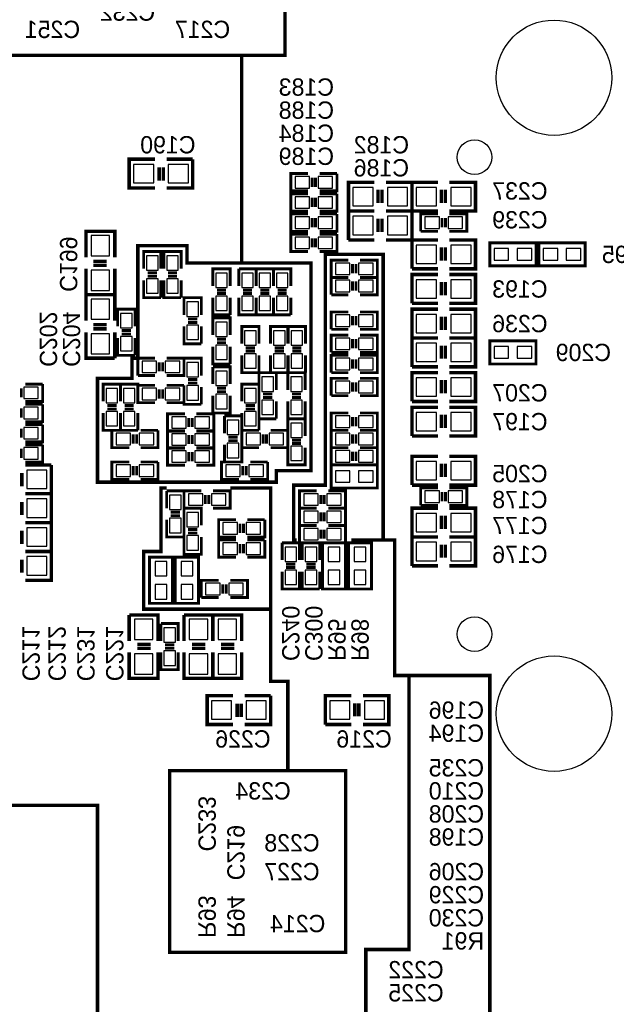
# Model space of a CAD drawing. Extents: x 0 to 80, y 0 to 145.
# Tile 3 of 5: x 22 to 48, y 53 to 97. Entities that reach past the tile are written whole.
import ezdxf

# ---------------------------------------------------------------- set-up
doc = ezdxf.new("R2010")
doc.units = 0
for name, color, linetype in [('BG_SILKSCREEN_BOTTOM', 23, 'CONTINUOUS'), ('PG_SILKSCREEN_BOTTOM', 23, 'CONTINUOUS'), ('PIN_BOTTOM', 132, 'CONTINUOUS'), ('RD_SILKSCREEN_BOTTOM', 23, 'CONTINUOUS')]:
    doc.layers.add(name, color=color, linetype=linetype)

msp = doc.modelspace()

# ---------------------------------------------------------------- linework, layer by layer
at = {"layer": 'BG_SILKSCREEN_BOTTOM', "const_width": 0.1524}
for points in [[(31.496, 85.852), (31.496, 94.996), (20.574, 94.996), (20.574, 110.998), (33.401, 110.998), (33.401, 94.996), (30.861, 94.996)], [(25.908, 76.2), (33.02, 76.2), (33.02, 76.708), (34.544, 76.708), (34.544, 85.852), (29.083, 85.852), (29.083, 86.614), (26.924, 86.614), (26.924, 81.661), (26.67, 81.661), (26.67, 80.772), (25.146, 80.772), (25.146, 76.2), (25.908, 76.2)], [(33.909, 73.66), (33.782, 73.66), (33.782, 76.073), (35.179, 76.073), (35.179, 86.233), (35.687, 86.233)], [(35.433, 86.233), (37.719, 86.233), (37.719, 73.66), (36.322, 73.66)], [(28.194, 75.946), (27.94, 75.946), (27.94, 73.152), (27.178, 73.152), (27.178, 70.612), (32.766, 70.612), (32.766, 75.946), (30.988, 75.946)], [(37.719, 73.66), (38.227, 73.66), (38.227, 67.691), (42.418, 67.691), (42.418, 51.943), (36.957, 51.943), (36.957, 55.626), (38.862, 55.626), (38.862, 67.691)], [(32.766, 70.612), (32.766, 67.437), (33.528, 67.437), (33.528, 63.5), (28.321, 63.5), (28.321, 55.499), (36.068, 55.499), (36.068, 63.5), (33.528, 63.5)], [(6.858, 61.976), (25.146, 61.976), (25.146, 49.276)]]:
    msp.add_lwpolyline(points, dxfattribs=at)
at = {"layer": 'PG_SILKSCREEN_BOTTOM'}
for points, const_width in [([(27.686, 90.424), (26.543, 90.424), (26.543, 89.154), (27.686, 89.154)], 0.1524), ([(29.337, 90.424), (28.194, 90.424)], 0.1524), ([(28.194, 89.154), (29.337, 89.154), (29.337, 90.424)], 0.1524), ([(27.8638, 90.0684), (27.8638, 89.4842)], 0.1524), ([(28.0416, 90.0684), (28.0416, 89.4842)], 0.1524), ([(34.417, 89.789), (33.655, 89.789), (33.655, 89.027), (34.417, 89.027)], 0.127), ([(35.687, 89.789), (34.925, 89.789)], 0.127), ([(34.925, 89.027), (35.687, 89.027), (35.687, 89.789)], 0.127), ([(34.5948, 89.6112), (34.5948, 89.2048)], 0.127), ([(34.7472, 89.6112), (34.7472, 89.2048)], 0.127), ([(37.338, 89.408), (36.195, 89.408), (36.195, 88.138)], 0.1524), ([(37.846, 88.138), (38.989, 88.138), (38.989, 89.408), (37.846, 89.408)], 0.1524), ([(40.132, 89.408), (38.989, 89.408), (38.989, 88.138)], 0.1524), ([(40.64, 88.138), (41.783, 88.138), (41.783, 89.408), (40.64, 89.408)], 0.1524), ([(34.417, 88.9), (33.655, 88.9), (33.655, 88.138), (34.417, 88.138)], 0.127), ([(35.687, 88.9), (34.925, 88.9)], 0.127), ([(34.925, 88.138), (35.687, 88.138), (35.687, 88.9)], 0.127), ([(37.4904, 88.4936), (37.4904, 89.0778)], 0.1524), ([(37.6682, 88.4936), (37.6682, 89.0778)], 0.1524), ([(40.2844, 88.4936), (40.2844, 89.0778)], 0.1524), ([(40.4622, 88.4936), (40.4622, 89.0778)], 0.1524), ([(34.5948, 88.7222), (34.5948, 88.3158)], 0.127), ([(34.7472, 88.7222), (34.7472, 88.3158)], 0.127), ([(34.417, 88.011), (33.655, 88.011), (33.655, 87.249), (34.417, 87.249)], 0.127), ([(35.687, 88.011), (34.925, 88.011)], 0.127), ([(34.925, 87.249), (35.687, 87.249), (35.687, 88.011)], 0.127), ([(37.338, 88.138), (36.195, 88.138), (36.195, 86.868)], 0.1524), ([(36.195, 88.138), (37.338, 88.138)], 0.1524), ([(37.846, 86.868), (38.989, 86.868), (38.989, 88.138), (37.846, 88.138)], 0.1524), ([(38.989, 88.138), (40.132, 88.138)], 0.1524), ([(40.132, 88.011), (39.37, 88.011), (39.37, 87.249)], 0.127), ([(40.64, 87.249), (41.402, 87.249), (41.402, 88.011), (40.64, 88.011)], 0.127), ([(34.5948, 87.8332), (34.5948, 87.4268)], 0.127), ([(34.7472, 87.8332), (34.7472, 87.4268)], 0.127), ([(37.4904, 87.2236), (37.4904, 87.8078)], 0.1524), ([(37.6682, 87.2236), (37.6682, 87.8078)], 0.1524), ([(40.3098, 87.4268), (40.3098, 87.8332)], 0.127), ([(40.4622, 87.4268), (40.4622, 87.8332)], 0.127), ([(25.908, 86.106), (25.908, 87.249), (24.638, 87.249), (24.638, 86.106)], 0.1524), ([(34.417, 87.122), (33.655, 87.122), (33.655, 86.36), (34.417, 86.36)], 0.127), ([(35.687, 87.122), (34.925, 87.122)], 0.127), ([(34.925, 86.36), (35.687, 86.36), (35.687, 87.122)], 0.127), ([(39.37, 87.249), (40.132, 87.249)], 0.127), ([(34.5948, 86.9442), (34.5948, 86.5378)], 0.127), ([(34.7472, 86.9442), (34.7472, 86.5378)], 0.127), ([(36.195, 86.868), (37.338, 86.868)], 0.1524), ([(40.132, 86.868), (38.989, 86.868), (38.989, 85.598)], 0.1524), ([(40.64, 85.598), (41.783, 85.598), (41.783, 86.868), (40.64, 86.868)], 0.1524), ([(42.418, 85.725), (44.45, 85.725), (44.45, 86.741), (42.418, 86.741), (42.418, 85.725)], 0.127), ([(46.609, 86.741), (44.577, 86.741), (44.577, 85.725), (46.609, 85.725), (46.609, 86.741)], 0.127), ([(27.94, 85.598), (27.94, 86.36), (27.178, 86.36), (27.178, 85.598)], 0.127), ([(28.829, 85.598), (28.829, 86.36), (28.067, 86.36), (28.067, 85.598)], 0.127), ([(40.2844, 85.9536), (40.2844, 86.5378)], 0.1524), ([(40.4622, 85.9536), (40.4622, 86.5378)], 0.1524), ([(25.5524, 85.9282), (24.9682, 85.9282)], 0.1524), ([(36.195, 85.979), (35.433, 85.979), (35.433, 85.217)], 0.127), ([(36.3728, 85.3948), (36.3728, 85.8012)], 0.127), ([(36.5252, 85.3948), (36.5252, 85.8012)], 0.127), ([(36.703, 85.217), (37.465, 85.217), (37.465, 85.979), (36.703, 85.979)], 0.127), ([(24.638, 85.598), (24.638, 84.455), (25.908, 84.455)], 0.1524), ([(25.5524, 85.7504), (24.9682, 85.7504)], 0.1524), ([(25.908, 84.455), (25.908, 85.598)], 0.1524), ([(27.7622, 85.4202), (27.3558, 85.4202)], 0.127), ([(28.6512, 85.4202), (28.2448, 85.4202)], 0.127), ([(30.988, 84.836), (30.988, 85.598), (30.226, 85.598), (30.226, 84.836)], 0.127), ([(31.369, 85.598), (31.369, 84.836)], 0.127), ([(32.131, 84.836), (32.131, 85.598), (31.369, 85.598)], 0.127), ([(32.893, 84.836), (32.893, 85.598), (32.131, 85.598), (32.131, 84.836)], 0.127), ([(33.655, 84.836), (33.655, 85.598), (32.893, 85.598), (32.893, 84.836)], 0.127), ([(38.989, 85.598), (40.132, 85.598)], 0.1524), ([(40.132, 85.344), (38.989, 85.344), (38.989, 84.074)], 0.1524), ([(40.64, 84.074), (41.783, 84.074), (41.783, 85.344), (40.64, 85.344)], 0.1524), ([(27.178, 85.09), (27.178, 84.328), (27.94, 84.328)], 0.127), ([(27.7622, 85.2678), (27.3558, 85.2678)], 0.127), ([(27.94, 84.328), (27.94, 85.09)], 0.127), ([(28.067, 85.09), (28.067, 84.328), (28.829, 84.328)], 0.127), ([(28.6512, 85.2678), (28.2448, 85.2678)], 0.127), ([(28.829, 84.328), (28.829, 85.09)], 0.127), ([(35.433, 85.217), (36.195, 85.217)], 0.127), ([(36.195, 85.217), (35.433, 85.217), (35.433, 84.455)], 0.127), ([(36.3728, 84.6328), (36.3728, 85.0392)], 0.127), ([(36.5252, 84.6328), (36.5252, 85.0392)], 0.127), ([(36.703, 84.455), (37.465, 84.455), (37.465, 85.217), (36.703, 85.217)], 0.127), ([(40.2844, 84.4296), (40.2844, 85.0138)], 0.1524), ([(40.4622, 84.4296), (40.4622, 85.0138)], 0.1524), ([(30.8102, 84.6582), (30.4038, 84.6582)], 0.127), ([(30.8102, 84.5058), (30.4038, 84.5058)], 0.127), ([(31.5468, 84.6582), (31.9532, 84.6582)], 0.127), ([(31.5468, 84.5058), (31.9532, 84.5058)], 0.127), ([(32.7152, 84.6582), (32.3088, 84.6582)], 0.127), ([(32.7152, 84.5058), (32.3088, 84.5058)], 0.127), ([(33.4772, 84.6582), (33.0708, 84.6582)], 0.127), ([(33.4772, 84.5058), (33.0708, 84.5058)], 0.127), ([(25.908, 83.312), (25.908, 84.455), (24.638, 84.455), (24.638, 83.312)], 0.1524), ([(29.718, 83.566), (29.718, 84.328), (28.956, 84.328), (28.956, 83.566)], 0.127), ([(30.226, 84.328), (30.226, 83.566), (30.988, 83.566)], 0.127), ([(30.988, 83.566), (30.988, 84.328)], 0.127), ([(31.369, 84.328), (31.369, 83.566), (32.131, 83.566), (32.131, 84.328)], 0.127), ([(32.131, 84.328), (32.131, 83.566), (32.893, 83.566)], 0.127), ([(32.893, 83.566), (32.893, 84.328)], 0.127), ([(32.893, 84.328), (32.893, 83.566), (33.655, 83.566)], 0.127), ([(33.655, 83.566), (33.655, 84.328)], 0.127), ([(35.433, 84.455), (36.195, 84.455)], 0.127), ([(38.989, 84.074), (40.132, 84.074)], 0.1524), ([(26.797, 83.058), (26.797, 83.82), (26.035, 83.82), (26.035, 83.058)], 0.127), ([(36.195, 83.693), (35.433, 83.693), (35.433, 82.931)], 0.127), ([(36.703, 82.931), (37.465, 82.931), (37.465, 83.693), (36.703, 83.693)], 0.127), ([(40.132, 83.82), (38.989, 83.82), (38.989, 82.55)], 0.1524), ([(40.64, 82.55), (41.783, 82.55), (41.783, 83.82), (40.64, 83.82)], 0.1524), ([(29.5402, 83.3882), (29.1338, 83.3882)], 0.127), ([(29.5402, 83.2358), (29.1338, 83.2358)], 0.127), ([(30.988, 82.677), (30.988, 83.439), (30.226, 83.439), (30.226, 82.677)], 0.127), ([(36.3728, 83.1088), (36.3728, 83.5152)], 0.127), ([(36.5252, 83.1088), (36.5252, 83.5152)], 0.127), ([(40.2844, 82.9056), (40.2844, 83.4898)], 0.1524), ([(40.4622, 82.9056), (40.4622, 83.4898)], 0.1524), ([(24.638, 82.804), (24.638, 81.661), (25.908, 81.661)], 0.1524), ([(25.5524, 83.1342), (24.9682, 83.1342)], 0.1524), ([(25.5524, 82.9564), (24.9682, 82.9564)], 0.1524), ([(25.908, 81.661), (25.908, 82.804)], 0.1524), ([(26.6192, 82.8802), (26.2128, 82.8802)], 0.127), ([(28.956, 83.058), (28.956, 82.296), (29.718, 82.296)], 0.127), ([(29.718, 82.296), (29.718, 83.058)], 0.127), ([(32.258, 82.296), (32.258, 83.058), (31.496, 83.058), (31.496, 82.296)], 0.127), ([(33.528, 82.296), (33.528, 83.058), (32.766, 83.058), (32.766, 82.296)], 0.127), ([(34.3027, 82.296), (34.3027, 83.058), (33.5407, 83.058), (33.5407, 82.296)], 0.127), ([(35.433, 82.931), (36.195, 82.931)], 0.127), ([(26.035, 82.55), (26.035, 81.788), (26.797, 81.788)], 0.127), ([(26.6192, 82.7278), (26.2128, 82.7278)], 0.127), ([(26.797, 81.788), (26.797, 82.55)], 0.127), ([(30.8102, 82.4992), (30.4038, 82.4992)], 0.127), ([(30.8102, 82.3468), (30.4038, 82.3468)], 0.127), ([(36.195, 82.677), (35.433, 82.677), (35.433, 81.915)], 0.127), ([(36.3728, 82.0928), (36.3728, 82.4992)], 0.127), ([(36.5252, 82.0928), (36.5252, 82.4992)], 0.127), ([(36.703, 81.915), (37.465, 81.915), (37.465, 82.677), (36.703, 82.677)], 0.127), ([(38.989, 82.55), (40.132, 82.55)], 0.1524), ([(40.132, 82.55), (38.989, 82.55), (38.989, 81.28)], 0.1524), ([(40.64, 81.28), (41.783, 81.28), (41.783, 82.55), (40.64, 82.55)], 0.1524), ([(42.418, 81.407), (44.45, 81.407), (44.45, 82.423), (42.418, 82.423), (42.418, 81.407)], 0.127), ([(30.226, 82.169), (30.226, 81.407), (30.988, 81.407)], 0.127), ([(30.988, 81.407), (30.988, 82.169)], 0.127), ([(32.0802, 82.1182), (31.6738, 82.1182)], 0.127), ([(32.0802, 81.9658), (31.6738, 81.9658)], 0.127), ([(33.3502, 82.1182), (32.9438, 82.1182)], 0.127), ([(33.3502, 81.9658), (32.9438, 81.9658)], 0.127), ([(34.1249, 82.1182), (33.7185, 82.1182)], 0.127), ([(34.1249, 81.9658), (33.7185, 81.9658)], 0.127), ([(35.433, 81.915), (36.195, 81.915)], 0.127), ([(40.2844, 81.6356), (40.2844, 82.2198)], 0.1524), ([(40.4622, 81.6356), (40.4622, 82.2198)], 0.1524), ([(27.686, 81.661), (26.924, 81.661), (26.924, 80.899)], 0.127), ([(27.8638, 81.0768), (27.8638, 81.4832)], 0.127), ([(28.0162, 81.0768), (28.0162, 81.4832)], 0.127), ([(28.194, 80.899), (28.956, 80.899), (28.956, 81.661), (28.194, 81.661)], 0.127), ([(29.718, 80.899), (29.718, 81.661), (28.956, 81.661), (28.956, 80.899)], 0.127), ([(31.496, 81.788), (31.496, 81.026), (32.258, 81.026)], 0.127), ([(32.258, 81.026), (32.258, 81.788)], 0.127), ([(32.766, 81.788), (32.766, 81.026), (33.528, 81.026)], 0.127), ([(33.528, 81.026), (33.528, 81.788)], 0.127), ([(33.5407, 81.788), (33.5407, 81.026), (34.3027, 81.026)], 0.127), ([(34.3027, 81.026), (34.3027, 81.788)], 0.127), ([(36.195, 81.788), (35.433, 81.788), (35.433, 81.026)], 0.127), ([(36.3728, 81.2038), (36.3728, 81.6102)], 0.127), ([(36.5252, 81.2038), (36.5252, 81.6102)], 0.127), ([(36.703, 81.026), (37.465, 81.026), (37.465, 81.788), (36.703, 81.788)], 0.127), ([(30.226, 81.28), (30.226, 80.518)], 0.127), ([(30.988, 80.518), (30.988, 81.28), (30.226, 81.28)], 0.127), ([(33.02, 80.264), (33.02, 81.026), (32.258, 81.026), (32.258, 80.264)], 0.127), ([(33.528, 81.026), (33.528, 80.264)], 0.127), ([(34.29, 80.264), (34.29, 81.026), (33.528, 81.026)], 0.127), ([(35.433, 81.026), (36.195, 81.026)], 0.127), ([(38.989, 81.28), (40.132, 81.28)], 0.1524), ([(40.132, 81.026), (38.989, 81.026), (38.989, 79.756)], 0.1524), ([(40.64, 79.756), (41.783, 79.756), (41.783, 81.026), (40.64, 81.026)], 0.1524), ([(26.924, 80.899), (27.686, 80.899)], 0.127), ([(29.5402, 80.7212), (29.1338, 80.7212)], 0.127), ([(36.195, 80.772), (35.433, 80.772), (35.433, 80.01)], 0.127), ([(36.3728, 80.1878), (36.3728, 80.5942)], 0.127), ([(36.5252, 80.1878), (36.5252, 80.5942)], 0.127), ([(36.703, 80.01), (37.465, 80.01), (37.465, 80.772), (36.703, 80.772)], 0.127), ([(40.2844, 80.1116), (40.2844, 80.6958)], 0.1524), ([(40.4622, 80.1116), (40.4622, 80.6958)], 0.1524), ([(21.7932, 80.3402), (21.7932, 79.9338)], 0.127), ([(22.733, 80.518), (21.971, 80.518)], 0.127), ([(21.971, 79.756), (22.733, 79.756), (22.733, 80.518)], 0.127), ([(26.162, 79.756), (26.162, 80.518), (25.4, 80.518), (25.4, 79.756)], 0.127), ([(26.924, 79.756), (26.924, 80.518), (26.162, 80.518), (26.162, 79.756)], 0.127), ([(27.686, 80.4672), (26.924, 80.4672), (26.924, 79.7052), (27.686, 79.7052)], 0.127), ([(27.8638, 80.2894), (27.8638, 79.883)], 0.127), ([(28.0162, 80.2894), (28.0162, 79.883)], 0.127), ([(28.956, 80.4672), (28.194, 80.4672)], 0.127), ([(28.194, 79.7052), (28.956, 79.7052), (28.956, 80.4672)], 0.127), ([(28.956, 80.391), (28.956, 79.629), (29.718, 79.629)], 0.127), ([(29.5402, 80.5688), (29.1338, 80.5688)], 0.127), ([(29.718, 79.629), (29.718, 80.391)], 0.127), ([(30.4038, 80.3402), (30.8102, 80.3402)], 0.127), ([(30.4038, 80.1878), (30.8102, 80.1878)], 0.127), ([(32.258, 79.756), (32.258, 80.518), (31.496, 80.518), (31.496, 79.756)], 0.127), ([(30.226, 80.01), (30.226, 79.248), (30.988, 79.248), (30.988, 80.01)], 0.127), ([(32.258, 79.756), (32.258, 78.994), (33.02, 78.994)], 0.127), ([(32.8422, 80.0862), (32.4358, 80.0862)], 0.127), ([(32.8422, 79.9338), (32.4358, 79.9338)], 0.127), ([(33.02, 78.994), (33.02, 79.756)], 0.127), ([(33.528, 79.756), (33.528, 78.994), (34.29, 78.994), (34.29, 79.756)], 0.127), ([(33.7058, 80.0862), (34.1122, 80.0862)], 0.127), ([(33.7058, 79.9338), (34.1122, 79.9338)], 0.127), ([(35.433, 80.01), (36.195, 80.01)], 0.127), ([(38.989, 79.756), (40.132, 79.756)], 0.1524), ([(21.7932, 79.4512), (21.7932, 79.0448)], 0.127), ([(22.733, 79.629), (21.971, 79.629)], 0.127), ([(21.971, 78.867), (22.733, 78.867), (22.733, 79.629)], 0.127), ([(25.9842, 79.5782), (25.5778, 79.5782)], 0.127), ([(25.9842, 79.4258), (25.5778, 79.4258)], 0.127), ([(26.7462, 79.5782), (26.3398, 79.5782)], 0.127), ([(26.7462, 79.4258), (26.3398, 79.4258)], 0.127), ([(32.0802, 79.5782), (31.6738, 79.5782)], 0.127), ([(32.0802, 79.4258), (31.6738, 79.4258)], 0.127), ([(40.132, 79.502), (38.989, 79.502), (38.989, 78.232)], 0.1524), ([(40.64, 78.232), (41.783, 78.232), (41.783, 79.502), (40.64, 79.502)], 0.1524), ([(25.4, 79.248), (25.4, 78.486), (26.162, 78.486)], 0.127), ([(26.162, 79.248), (26.162, 78.486), (26.924, 78.486)], 0.127), ([(26.162, 78.486), (26.162, 79.248)], 0.127), ([(26.924, 78.486), (26.924, 79.248)], 0.127), ([(28.9941, 79.2099), (28.2321, 79.2099), (28.2321, 78.4479), (28.9941, 78.4479)], 0.127), ([(29.1719, 79.0321), (29.1719, 78.6257)], 0.127), ([(29.3243, 79.0321), (29.3243, 78.6257)], 0.127), ([(30.2641, 79.2099), (29.5021, 79.2099)], 0.127), ([(29.5021, 78.4479), (30.2641, 78.4479), (30.2641, 79.2099)], 0.127), ([(30.734, 79.121), (30.734, 78.359)], 0.127), ([(31.496, 78.359), (31.496, 79.121), (30.734, 79.121)], 0.127), ([(31.496, 79.248), (31.496, 78.486), (32.258, 78.486)], 0.127), ([(32.258, 78.486), (32.258, 79.248)], 0.127), ([(33.528, 78.994), (33.528, 78.232)], 0.127), ([(34.29, 78.232), (34.29, 78.994), (33.528, 78.994)], 0.127), ([(36.195, 79.248), (35.433, 79.248), (35.433, 78.486)], 0.127), ([(36.3728, 78.6638), (36.3728, 79.0702)], 0.127), ([(36.5252, 78.6638), (36.5252, 79.0702)], 0.127), ([(36.703, 78.486), (37.465, 78.486), (37.465, 79.248), (36.703, 79.248)], 0.127), ([(40.2844, 78.5876), (40.2844, 79.1718)], 0.1524), ([(40.4622, 78.5876), (40.4622, 79.1718)], 0.1524), ([(21.7932, 78.5622), (21.7932, 78.1558)], 0.127), ([(22.733, 78.74), (21.971, 78.74)], 0.127), ([(21.971, 77.978), (22.733, 77.978), (22.733, 78.74)], 0.127), ([(26.543, 78.486), (25.781, 78.486), (25.781, 77.724), (26.543, 77.724)], 0.127), ([(27.813, 78.486), (27.051, 78.486)], 0.127), ([(27.051, 77.724), (27.813, 77.724), (27.813, 78.486)], 0.127), ([(28.9941, 78.4606), (28.2321, 78.4606), (28.2321, 77.6986), (28.9941, 77.6986)], 0.127), ([(30.2641, 78.4606), (29.5021, 78.4606)], 0.127), ([(29.5021, 77.6986), (30.2641, 77.6986), (30.2641, 78.4606)], 0.127), ([(32.258, 78.486), (31.496, 78.486), (31.496, 77.724)], 0.127), ([(32.766, 77.724), (33.528, 77.724), (33.528, 78.486), (32.766, 78.486)], 0.127), ([(36.195, 78.486), (35.433, 78.486), (35.433, 77.724)], 0.127), ([(35.433, 78.486), (36.195, 78.486)], 0.127), ([(36.703, 77.724), (37.465, 77.724), (37.465, 78.486), (36.703, 78.486)], 0.127), ([(26.7208, 78.3082), (26.7208, 77.9018)], 0.127), ([(26.8732, 78.3082), (26.8732, 77.9018)], 0.127), ([(29.1719, 78.2828), (29.1719, 77.8764)], 0.127), ([(29.3243, 78.2828), (29.3243, 77.8764)], 0.127), ([(30.9118, 78.1812), (31.3182, 78.1812)], 0.127), ([(30.9118, 78.0288), (31.3182, 78.0288)], 0.127), ([(32.4358, 77.9018), (32.4358, 78.3082)], 0.127), ([(32.5882, 77.9018), (32.5882, 78.3082)], 0.127), ([(33.7058, 78.0542), (34.1122, 78.0542)], 0.127), ([(36.3728, 77.9018), (36.3728, 78.3082)], 0.127), ([(36.5252, 77.9018), (36.5252, 78.3082)], 0.127), ([(38.989, 78.232), (40.132, 78.232)], 0.1524), ([(21.7932, 77.6732), (21.7932, 77.2668)], 0.127), ([(22.733, 77.851), (21.971, 77.851)], 0.127), ([(21.971, 77.089), (22.733, 77.089), (22.733, 77.851)], 0.127), ([(28.9941, 77.7113), (28.2321, 77.7113), (28.2321, 76.9493), (28.9941, 76.9493)], 0.127), ([(30.2641, 77.7113), (29.5021, 77.7113)], 0.127), ([(29.5021, 76.9493), (30.2641, 76.9493), (30.2641, 77.7113)], 0.127), ([(30.734, 77.851), (30.734, 77.089), (31.496, 77.089), (31.496, 77.851)], 0.127), ([(31.496, 77.724), (32.258, 77.724)], 0.127), ([(33.528, 77.724), (33.528, 76.962), (34.29, 76.962), (34.29, 77.724)], 0.127), ([(33.7058, 77.9018), (34.1122, 77.9018)], 0.127), ([(36.195, 77.724), (35.433, 77.724), (35.433, 76.962)], 0.127), ([(35.433, 77.724), (36.195, 77.724)], 0.127), ([(36.3728, 77.1398), (36.3728, 77.5462)], 0.127), ([(36.5252, 77.1398), (36.5252, 77.5462)], 0.127), ([(36.703, 76.962), (37.465, 76.962), (37.465, 77.724), (36.703, 77.724)], 0.127), ([(29.1719, 77.5335), (29.1719, 77.1271)], 0.127), ([(29.3243, 77.5335), (29.3243, 77.1271)], 0.127), ([(40.132, 77.343), (38.989, 77.343), (38.989, 76.073)], 0.1524), ([(40.64, 76.073), (41.783, 76.073), (41.783, 77.343), (40.64, 77.343)], 0.1524), ([(23.114, 76.962), (21.971, 76.962)], 0.1524), ([(21.971, 75.692), (23.114, 75.692), (23.114, 76.962)], 0.1524), ([(26.543, 77.089), (25.781, 77.089), (25.781, 76.327), (26.543, 76.327)], 0.127), ([(26.7208, 76.9112), (26.7208, 76.5048)], 0.127), ([(26.8732, 76.9112), (26.8732, 76.5048)], 0.127), ([(27.813, 77.089), (27.051, 77.089)], 0.127), ([(27.051, 76.327), (27.813, 76.327), (27.813, 77.089)], 0.127), ([(31.369, 77.089), (30.607, 77.089), (30.607, 76.327), (31.369, 76.327)], 0.127), ([(31.5468, 76.9112), (31.5468, 76.5048)], 0.127), ([(31.6992, 76.9112), (31.6992, 76.5048)], 0.127), ([(32.639, 77.089), (31.877, 77.089)], 0.127), ([(31.877, 76.327), (32.639, 76.327), (32.639, 77.089)], 0.127), ([(35.433, 75.946), (37.465, 75.946), (37.465, 76.962), (35.433, 76.962), (35.433, 75.946)], 0.127), ([(35.433, 76.962), (36.195, 76.962)], 0.127), ([(40.2844, 76.4286), (40.2844, 77.0128)], 0.1524), ([(40.4622, 76.4286), (40.4622, 77.0128)], 0.1524), ([(21.8186, 76.6064), (21.8186, 76.0222)], 0.1524), ([(28.194, 75.819), (28.194, 75.057)], 0.127), ([(28.956, 75.057), (28.956, 75.819), (28.194, 75.819)], 0.127), ([(29.718, 75.819), (28.956, 75.819), (28.956, 75.057)], 0.127), ([(30.226, 75.057), (30.988, 75.057), (30.988, 75.819), (30.226, 75.819)], 0.127), ([(34.798, 75.819), (34.036, 75.819), (34.036, 75.057)], 0.127), ([(35.306, 75.057), (36.068, 75.057), (36.068, 75.819), (35.306, 75.819)], 0.127), ([(38.989, 76.073), (40.132, 76.073)], 0.1524), ([(40.132, 75.946), (39.37, 75.946), (39.37, 75.184)], 0.127), ([(40.64, 75.184), (41.402, 75.184), (41.402, 75.946), (40.64, 75.946)], 0.127), ([(23.114, 75.692), (21.971, 75.692)], 0.1524), ([(21.971, 74.422), (23.114, 74.422), (23.114, 75.692)], 0.1524), ([(29.8958, 75.2348), (29.8958, 75.6412)], 0.127), ([(30.0482, 75.2348), (30.0482, 75.6412)], 0.127), ([(34.9758, 75.2348), (34.9758, 75.6412)], 0.127), ([(35.1282, 75.2348), (35.1282, 75.6412)], 0.127), ([(40.3098, 75.3618), (40.3098, 75.7682)], 0.127), ([(40.4622, 75.3618), (40.4622, 75.7682)], 0.127), ([(21.8186, 75.3364), (21.8186, 74.7522)], 0.1524), ([(28.956, 75.057), (29.718, 75.057)], 0.127), ([(28.956, 75.057), (28.956, 74.295)], 0.127), ([(29.718, 74.295), (29.718, 75.057), (28.956, 75.057)], 0.127), ([(34.798, 75.057), (34.036, 75.057), (34.036, 74.295)], 0.127), ([(34.036, 75.057), (34.798, 75.057)], 0.127), ([(35.306, 74.295), (36.068, 74.295), (36.068, 75.057), (35.306, 75.057)], 0.127), ([(40.132, 75.057), (38.989, 75.057), (38.989, 73.787)], 0.1524), ([(39.37, 75.184), (40.132, 75.184)], 0.127), ([(40.64, 73.787), (41.783, 73.787), (41.783, 75.057), (40.64, 75.057)], 0.1524), ([(28.194, 74.549), (28.194, 73.787), (28.956, 73.787), (28.956, 74.549)], 0.127), ([(28.3718, 74.8792), (28.7782, 74.8792)], 0.127), ([(28.3718, 74.7268), (28.7782, 74.7268)], 0.127), ([(31.242, 74.549), (30.48, 74.549), (30.48, 73.787), (31.242, 73.787)], 0.127), ([(32.512, 74.549), (31.75, 74.549)], 0.127), ([(31.75, 73.787), (32.512, 73.787), (32.512, 74.549)], 0.127), ([(34.9758, 74.4728), (34.9758, 74.8792)], 0.127), ([(35.1282, 74.4728), (35.1282, 74.8792)], 0.127), ([(40.2844, 74.1426), (40.2844, 74.7268)], 0.1524), ([(40.4622, 74.1426), (40.4622, 74.7268)], 0.1524), ([(21.8186, 74.0664), (21.8186, 73.4822)], 0.1524), ([(23.114, 74.422), (21.971, 74.422)], 0.1524), ([(21.971, 73.152), (23.114, 73.152), (23.114, 74.422)], 0.1524), ([(29.1338, 74.1172), (29.5402, 74.1172)], 0.127), ([(31.4198, 74.3712), (31.4198, 73.9648)], 0.127), ([(31.5722, 74.3712), (31.5722, 73.9648)], 0.127), ([(34.798, 74.295), (34.036, 74.295), (34.036, 73.533)], 0.127), ([(34.036, 74.295), (34.798, 74.295)], 0.127), ([(34.9758, 73.7108), (34.9758, 74.1172)], 0.127), ([(35.1282, 73.7108), (35.1282, 74.1172)], 0.127), ([(35.306, 73.533), (36.068, 73.533), (36.068, 74.295), (35.306, 74.295)], 0.127), ([(28.956, 73.787), (28.956, 73.025), (29.718, 73.025), (29.718, 73.787)], 0.127), ([(29.1338, 73.9648), (29.5402, 73.9648)], 0.127), ([(31.242, 73.66), (30.48, 73.66), (30.48, 72.898), (31.242, 72.898)], 0.127), ([(32.512, 73.66), (31.75, 73.66)], 0.127), ([(31.75, 72.898), (32.512, 72.898), (32.512, 73.66)], 0.127), ([(38.989, 73.787), (40.132, 73.787)], 0.1524), ([(40.132, 73.787), (38.989, 73.787), (38.989, 72.517)], 0.1524), ([(40.64, 72.517), (41.783, 72.517), (41.783, 73.787), (40.64, 73.787)], 0.1524), ([(31.4198, 73.4822), (31.4198, 73.0758)], 0.127), ([(31.5722, 73.4822), (31.5722, 73.0758)], 0.127), ([(33.274, 73.533), (33.274, 72.771)], 0.127), ([(34.036, 72.771), (34.036, 73.533), (33.274, 73.533)], 0.127), ([(34.036, 73.533), (34.798, 73.533)], 0.127), ([(34.925, 72.771), (34.925, 73.533), (34.163, 73.533), (34.163, 72.771)], 0.127), ([(36.068, 71.501), (36.068, 73.533), (35.052, 73.533), (35.052, 71.501), (36.068, 71.501)], 0.127), ([(36.195, 73.533), (36.195, 71.501), (37.211, 71.501), (37.211, 73.533), (36.195, 73.533)], 0.127), ([(40.2844, 72.8726), (40.2844, 73.4568)], 0.1524), ([(40.4622, 72.8726), (40.4622, 73.4568)], 0.1524), ([(21.8186, 72.7964), (21.8186, 72.2122)], 0.1524), ([(23.114, 73.152), (21.971, 73.152)], 0.1524), ([(21.971, 71.882), (23.114, 71.882), (23.114, 73.152)], 0.1524), ([(27.432, 72.898), (27.432, 70.866), (28.448, 70.866), (28.448, 72.898), (27.432, 72.898)], 0.127), ([(28.575, 72.898), (28.575, 70.866), (29.591, 70.866), (29.591, 72.898), (28.575, 72.898)], 0.127), ([(33.4518, 72.5932), (33.8582, 72.5932)], 0.127), ([(33.4518, 72.4408), (33.8582, 72.4408)], 0.127), ([(34.7472, 72.5932), (34.3408, 72.5932)], 0.127), ([(34.7472, 72.4408), (34.3408, 72.4408)], 0.127), ([(38.989, 72.517), (40.132, 72.517)], 0.1524), ([(33.274, 72.263), (33.274, 71.501), (34.036, 71.501), (34.036, 72.263)], 0.127), ([(34.163, 72.263), (34.163, 71.501), (34.925, 71.501)], 0.127), ([(34.925, 71.501), (34.925, 72.263)], 0.127), ([(30.48, 71.882), (29.718, 71.882), (29.718, 71.12)], 0.127), ([(30.6578, 71.2978), (30.6578, 71.7042)], 0.127), ([(30.8102, 71.2978), (30.8102, 71.7042)], 0.127), ([(30.988, 71.12), (31.75, 71.12), (31.75, 71.882), (30.988, 71.882)], 0.127), ([(29.718, 71.12), (30.48, 71.12)], 0.127), ([(26.543, 70.358), (26.543, 69.215)], 0.1524), ([(27.813, 69.215), (27.813, 70.358), (26.543, 70.358)], 0.1524), ([(28.956, 70.358), (28.956, 69.215)], 0.1524), ([(30.226, 69.215), (30.226, 70.358), (28.956, 70.358)], 0.1524), ([(30.226, 70.358), (30.226, 69.215)], 0.1524), ([(31.496, 69.215), (31.496, 70.358), (30.226, 70.358)], 0.1524), ([(27.94, 69.977), (27.94, 69.215)], 0.127), ([(28.702, 69.215), (28.702, 69.977), (27.94, 69.977)], 0.127), ([(26.8986, 69.0626), (27.4828, 69.0626)], 0.1524), ([(26.8986, 68.8848), (27.4828, 68.8848)], 0.1524), ([(28.1178, 69.0372), (28.5242, 69.0372)], 0.127), ([(28.1178, 68.8848), (28.5242, 68.8848)], 0.127), ([(29.3116, 69.0626), (29.8958, 69.0626)], 0.1524), ([(29.3116, 68.8848), (29.8958, 68.8848)], 0.1524), ([(30.5816, 69.0626), (31.1658, 69.0626)], 0.1524), ([(30.5816, 68.8848), (31.1658, 68.8848)], 0.1524), ([(26.543, 68.707), (26.543, 67.564), (27.813, 67.564), (27.813, 68.707)], 0.1524), ([(27.94, 68.707), (27.94, 67.945), (28.702, 67.945), (28.702, 68.707)], 0.127), ([(28.956, 68.707), (28.956, 67.564), (30.226, 67.564), (30.226, 68.707)], 0.1524), ([(30.226, 68.707), (30.226, 67.564), (31.496, 67.564), (31.496, 68.707)], 0.1524), ([(31.115, 66.802), (29.972, 66.802), (29.972, 65.532), (31.115, 65.532)], 0.1524), ([(32.766, 66.802), (31.623, 66.802)], 0.1524), ([(31.623, 65.532), (32.766, 65.532), (32.766, 66.802)], 0.1524), ([(36.322, 66.802), (35.179, 66.802), (35.179, 65.532)], 0.1524), ([(36.83, 65.532), (37.973, 65.532), (37.973, 66.802), (36.83, 66.802)], 0.1524), ([(31.2928, 66.4464), (31.2928, 65.8622)], 0.1524), ([(31.4706, 66.4464), (31.4706, 65.8622)], 0.1524), ([(36.4744, 65.8876), (36.4744, 66.4718)], 0.1524), ([(36.6522, 65.8876), (36.6522, 66.4718)], 0.1524), ([(35.179, 65.532), (36.322, 65.532)], 0.1524)]:
    msp.add_lwpolyline(points, dxfattribs=dict(at, const_width=const_width))
at = {"layer": 'PIN_BOTTOM'}
for points in [[(27.6225, 89.3826), (27.6225, 90.1954), (26.7335, 90.1954), (26.7335, 89.3826)], [(29.1465, 89.3826), (29.1465, 90.1954), (28.2575, 90.1954), (28.2575, 89.3826)], [(34.4805, 89.154), (34.4805, 89.662), (33.8455, 89.662), (33.8455, 89.154)], [(35.4965, 89.154), (35.4965, 89.662), (34.8615, 89.662), (34.8615, 89.154)], [(36.3855, 89.1794), (36.3855, 88.3666), (37.2745, 88.3666), (37.2745, 89.1794)], [(37.9095, 89.1794), (37.9095, 88.3666), (38.7985, 88.3666), (38.7985, 89.1794)], [(39.1795, 89.1794), (39.1795, 88.3666), (40.0685, 88.3666), (40.0685, 89.1794)], [(40.7035, 89.1794), (40.7035, 88.3666), (41.5925, 88.3666), (41.5925, 89.1794)], [(34.4805, 88.265), (34.4805, 88.773), (33.8455, 88.773), (33.8455, 88.265)], [(35.4965, 88.265), (35.4965, 88.773), (34.8615, 88.773), (34.8615, 88.265)], [(34.4805, 87.376), (34.4805, 87.884), (33.8455, 87.884), (33.8455, 87.376)], [(35.4965, 87.376), (35.4965, 87.884), (34.8615, 87.884), (34.8615, 87.376)], [(36.3855, 87.9094), (36.3855, 87.0966), (37.2745, 87.0966), (37.2745, 87.9094)], [(37.9095, 87.9094), (37.9095, 87.0966), (38.7985, 87.0966), (38.7985, 87.9094)], [(39.5605, 87.884), (39.5605, 87.376), (40.1955, 87.376), (40.1955, 87.884)], [(40.5765, 87.884), (40.5765, 87.376), (41.2115, 87.376), (41.2115, 87.884)], [(24.8666, 86.1695), (25.6794, 86.1695), (25.6794, 87.0585), (24.8666, 87.0585)], [(34.4805, 86.487), (34.4805, 86.995), (33.8455, 86.995), (33.8455, 86.487)], [(35.4965, 86.487), (35.4965, 86.995), (34.8615, 86.995), (34.8615, 86.487)], [(39.1795, 86.6394), (39.1795, 85.8266), (40.0685, 85.8266), (40.0685, 86.6394)], [(40.7035, 86.6394), (40.7035, 85.8266), (41.5925, 85.8266), (41.5925, 86.6394)], [(42.6085, 86.487), (42.6085, 85.979), (43.2435, 85.979), (43.2435, 86.487)], [(43.6245, 86.487), (43.6245, 85.979), (44.2595, 85.979), (44.2595, 86.487)], [(45.4025, 85.979), (45.4025, 86.487), (44.7675, 86.487), (44.7675, 85.979)], [(46.4185, 85.979), (46.4185, 86.487), (45.7835, 86.487), (45.7835, 85.979)], [(27.305, 85.5345), (27.813, 85.5345), (27.813, 86.1695), (27.305, 86.1695)], [(28.194, 85.5345), (28.702, 85.5345), (28.702, 86.1695), (28.194, 86.1695)], [(35.6235, 85.852), (35.6235, 85.344), (36.2585, 85.344), (36.2585, 85.852)], [(36.6395, 85.852), (36.6395, 85.344), (37.2745, 85.344), (37.2745, 85.852)], [(24.8666, 84.6455), (25.6794, 84.6455), (25.6794, 85.5345), (24.8666, 85.5345)], [(30.353, 84.7725), (30.861, 84.7725), (30.861, 85.4075), (30.353, 85.4075)], [(32.004, 85.4075), (31.496, 85.4075), (31.496, 84.7725), (32.004, 84.7725)], [(32.258, 84.7725), (32.766, 84.7725), (32.766, 85.4075), (32.258, 85.4075)], [(33.02, 84.7725), (33.528, 84.7725), (33.528, 85.4075), (33.02, 85.4075)], [(27.305, 84.5185), (27.813, 84.5185), (27.813, 85.1535), (27.305, 85.1535)], [(28.194, 84.5185), (28.702, 84.5185), (28.702, 85.1535), (28.194, 85.1535)], [(35.6235, 85.09), (35.6235, 84.582), (36.2585, 84.582), (36.2585, 85.09)], [(36.6395, 85.09), (36.6395, 84.582), (37.2745, 84.582), (37.2745, 85.09)], [(39.1795, 85.1154), (39.1795, 84.3026), (40.0685, 84.3026), (40.0685, 85.1154)], [(40.7035, 85.1154), (40.7035, 84.3026), (41.5925, 84.3026), (41.5925, 85.1154)], [(24.8666, 83.3755), (25.6794, 83.3755), (25.6794, 84.2645), (24.8666, 84.2645)], [(29.083, 83.5025), (29.591, 83.5025), (29.591, 84.1375), (29.083, 84.1375)], [(30.353, 83.7565), (30.861, 83.7565), (30.861, 84.3915), (30.353, 84.3915)], [(32.004, 84.3915), (31.496, 84.3915), (31.496, 83.7565), (32.004, 83.7565)], [(32.258, 83.7565), (32.766, 83.7565), (32.766, 84.3915), (32.258, 84.3915)], [(33.02, 83.7565), (33.528, 83.7565), (33.528, 84.3915), (33.02, 84.3915)], [(26.162, 82.9945), (26.67, 82.9945), (26.67, 83.6295), (26.162, 83.6295)], [(30.353, 82.6135), (30.861, 82.6135), (30.861, 83.2485), (30.353, 83.2485)], [(35.6235, 83.566), (35.6235, 83.058), (36.2585, 83.058), (36.2585, 83.566)], [(36.6395, 83.566), (36.6395, 83.058), (37.2745, 83.058), (37.2745, 83.566)], [(39.1795, 83.5914), (39.1795, 82.7786), (40.0685, 82.7786), (40.0685, 83.5914)], [(40.7035, 83.5914), (40.7035, 82.7786), (41.5925, 82.7786), (41.5925, 83.5914)], [(29.083, 82.4865), (29.591, 82.4865), (29.591, 83.1215), (29.083, 83.1215)], [(31.623, 82.2325), (32.131, 82.2325), (32.131, 82.8675), (31.623, 82.8675)], [(32.893, 82.2325), (33.401, 82.2325), (33.401, 82.8675), (32.893, 82.8675)], [(33.6677, 82.2325), (34.1757, 82.2325), (34.1757, 82.8675), (33.6677, 82.8675)], [(24.8666, 81.8515), (25.6794, 81.8515), (25.6794, 82.7405), (24.8666, 82.7405)], [(26.162, 81.9785), (26.67, 81.9785), (26.67, 82.6135), (26.162, 82.6135)], [(35.6235, 82.55), (35.6235, 82.042), (36.2585, 82.042), (36.2585, 82.55)], [(36.6395, 82.55), (36.6395, 82.042), (37.2745, 82.042), (37.2745, 82.55)], [(30.353, 81.5975), (30.861, 81.5975), (30.861, 82.2325), (30.353, 82.2325)], [(39.1795, 82.3214), (39.1795, 81.5086), (40.0685, 81.5086), (40.0685, 82.3214)], [(40.7035, 82.3214), (40.7035, 81.5086), (41.5925, 81.5086), (41.5925, 82.3214)], [(42.6085, 82.169), (42.6085, 81.661), (43.2435, 81.661), (43.2435, 82.169)], [(43.6245, 82.169), (43.6245, 81.661), (44.2595, 81.661), (44.2595, 82.169)], [(27.1145, 81.534), (27.1145, 81.026), (27.7495, 81.026), (27.7495, 81.534)], [(28.1305, 81.534), (28.1305, 81.026), (28.7655, 81.026), (28.7655, 81.534)], [(31.623, 81.2165), (32.131, 81.2165), (32.131, 81.8515), (31.623, 81.8515)], [(32.893, 81.2165), (33.401, 81.2165), (33.401, 81.8515), (32.893, 81.8515)], [(33.6677, 81.2165), (34.1757, 81.2165), (34.1757, 81.8515), (33.6677, 81.8515)], [(35.6235, 81.661), (35.6235, 81.153), (36.2585, 81.153), (36.2585, 81.661)], [(36.6395, 81.661), (36.6395, 81.153), (37.2745, 81.153), (37.2745, 81.661)], [(29.083, 80.8355), (29.591, 80.8355), (29.591, 81.4705), (29.083, 81.4705)], [(30.861, 81.0895), (30.353, 81.0895), (30.353, 80.4545), (30.861, 80.4545)], [(32.385, 80.2005), (32.893, 80.2005), (32.893, 80.8355), (32.385, 80.8355)], [(34.163, 80.8355), (33.655, 80.8355), (33.655, 80.2005), (34.163, 80.2005)], [(35.6235, 80.645), (35.6235, 80.137), (36.2585, 80.137), (36.2585, 80.645)], [(36.6395, 80.645), (36.6395, 80.137), (37.2745, 80.137), (37.2745, 80.645)], [(39.1795, 80.7974), (39.1795, 79.9846), (40.0685, 79.9846), (40.0685, 80.7974)], [(40.7035, 80.7974), (40.7035, 79.9846), (41.5925, 79.9846), (41.5925, 80.7974)], [(22.5425, 79.883), (22.5425, 80.391), (21.9075, 80.391), (21.9075, 79.883)], [(25.527, 79.6925), (26.035, 79.6925), (26.035, 80.3275), (25.527, 80.3275)], [(26.289, 79.6925), (26.797, 79.6925), (26.797, 80.3275), (26.289, 80.3275)], [(27.7495, 79.8322), (27.7495, 80.3402), (27.1145, 80.3402), (27.1145, 79.8322)], [(28.7655, 79.8322), (28.7655, 80.3402), (28.1305, 80.3402), (28.1305, 79.8322)], [(29.083, 79.8195), (29.591, 79.8195), (29.591, 80.4545), (29.083, 80.4545)], [(31.623, 79.6925), (32.131, 79.6925), (32.131, 80.3275), (31.623, 80.3275)], [(30.861, 80.0735), (30.353, 80.0735), (30.353, 79.4385), (30.861, 79.4385)], [(32.385, 79.1845), (32.893, 79.1845), (32.893, 79.8195), (32.385, 79.8195)], [(34.163, 79.8195), (33.655, 79.8195), (33.655, 79.1845), (34.163, 79.1845)], [(22.5425, 78.994), (22.5425, 79.502), (21.9075, 79.502), (21.9075, 78.994)], [(25.527, 78.6765), (26.035, 78.6765), (26.035, 79.3115), (25.527, 79.3115)], [(26.289, 78.6765), (26.797, 78.6765), (26.797, 79.3115), (26.289, 79.3115)], [(29.0576, 78.5749), (29.0576, 79.0829), (28.4226, 79.0829), (28.4226, 78.5749)], [(30.0736, 78.5749), (30.0736, 79.0829), (29.4386, 79.0829), (29.4386, 78.5749)], [(31.369, 78.9305), (30.861, 78.9305), (30.861, 78.2955), (31.369, 78.2955)], [(31.623, 78.6765), (32.131, 78.6765), (32.131, 79.3115), (31.623, 79.3115)], [(35.6235, 79.121), (35.6235, 78.613), (36.2585, 78.613), (36.2585, 79.121)], [(36.6395, 79.121), (36.6395, 78.613), (37.2745, 78.613), (37.2745, 79.121)], [(39.1795, 79.2734), (39.1795, 78.4606), (40.0685, 78.4606), (40.0685, 79.2734)], [(40.7035, 79.2734), (40.7035, 78.4606), (41.5925, 78.4606), (41.5925, 79.2734)], [(22.5425, 78.105), (22.5425, 78.613), (21.9075, 78.613), (21.9075, 78.105)], [(34.163, 78.8035), (33.655, 78.8035), (33.655, 78.1685), (34.163, 78.1685)], [(26.6065, 77.851), (26.6065, 78.359), (25.9715, 78.359), (25.9715, 77.851)], [(27.6225, 77.851), (27.6225, 78.359), (26.9875, 78.359), (26.9875, 77.851)], [(29.0576, 77.8256), (29.0576, 78.3336), (28.4226, 78.3336), (28.4226, 77.8256)], [(30.0736, 77.8256), (30.0736, 78.3336), (29.4386, 78.3336), (29.4386, 77.8256)], [(31.6865, 78.359), (31.6865, 77.851), (32.3215, 77.851), (32.3215, 78.359)], [(32.7025, 78.359), (32.7025, 77.851), (33.3375, 77.851), (33.3375, 78.359)], [(35.6235, 78.359), (35.6235, 77.851), (36.2585, 77.851), (36.2585, 78.359)], [(36.6395, 78.359), (36.6395, 77.851), (37.2745, 77.851), (37.2745, 78.359)], [(22.5425, 77.216), (22.5425, 77.724), (21.9075, 77.724), (21.9075, 77.216)], [(31.369, 77.9145), (30.861, 77.9145), (30.861, 77.2795), (31.369, 77.2795)], [(34.163, 77.7875), (33.655, 77.7875), (33.655, 77.1525), (34.163, 77.1525)], [(29.0576, 77.0763), (29.0576, 77.5843), (28.4226, 77.5843), (28.4226, 77.0763)], [(30.0736, 77.0763), (30.0736, 77.5843), (29.4386, 77.5843), (29.4386, 77.0763)], [(35.6235, 77.597), (35.6235, 77.089), (36.2585, 77.089), (36.2585, 77.597)], [(36.6395, 77.597), (36.6395, 77.089), (37.2745, 77.089), (37.2745, 77.597)], [(22.9235, 75.9206), (22.9235, 76.7334), (22.0345, 76.7334), (22.0345, 75.9206)], [(26.6065, 76.454), (26.6065, 76.962), (25.9715, 76.962), (25.9715, 76.454)], [(27.6225, 76.454), (27.6225, 76.962), (26.9875, 76.962), (26.9875, 76.454)], [(31.4325, 76.454), (31.4325, 76.962), (30.7975, 76.962), (30.7975, 76.454)], [(32.4485, 76.454), (32.4485, 76.962), (31.8135, 76.962), (31.8135, 76.454)], [(39.1795, 77.1144), (39.1795, 76.3016), (40.0685, 76.3016), (40.0685, 77.1144)], [(40.7035, 77.1144), (40.7035, 76.3016), (41.5925, 76.3016), (41.5925, 77.1144)], [(35.6235, 76.708), (35.6235, 76.2), (36.2585, 76.2), (36.2585, 76.708)], [(36.6395, 76.708), (36.6395, 76.2), (37.2745, 76.2), (37.2745, 76.708)], [(22.9235, 74.6506), (22.9235, 75.4634), (22.0345, 75.4634), (22.0345, 74.6506)], [(28.829, 75.6285), (28.321, 75.6285), (28.321, 74.9935), (28.829, 74.9935)], [(29.1465, 75.692), (29.1465, 75.184), (29.7815, 75.184), (29.7815, 75.692)], [(30.1625, 75.692), (30.1625, 75.184), (30.7975, 75.184), (30.7975, 75.692)], [(34.2265, 75.692), (34.2265, 75.184), (34.8615, 75.184), (34.8615, 75.692)], [(35.2425, 75.692), (35.2425, 75.184), (35.8775, 75.184), (35.8775, 75.692)], [(39.5605, 75.819), (39.5605, 75.311), (40.1955, 75.311), (40.1955, 75.819)], [(40.5765, 75.819), (40.5765, 75.311), (41.2115, 75.311), (41.2115, 75.819)], [(28.829, 74.6125), (28.321, 74.6125), (28.321, 73.9775), (28.829, 73.9775)], [(29.591, 74.8665), (29.083, 74.8665), (29.083, 74.2315), (29.591, 74.2315)], [(34.2265, 74.93), (34.2265, 74.422), (34.8615, 74.422), (34.8615, 74.93)], [(35.2425, 74.93), (35.2425, 74.422), (35.8775, 74.422), (35.8775, 74.93)], [(39.1795, 74.8284), (39.1795, 74.0156), (40.0685, 74.0156), (40.0685, 74.8284)], [(40.7035, 74.8284), (40.7035, 74.0156), (41.5925, 74.0156), (41.5925, 74.8284)], [(22.9235, 73.3806), (22.9235, 74.1934), (22.0345, 74.1934), (22.0345, 73.3806)], [(31.3055, 73.914), (31.3055, 74.422), (30.6705, 74.422), (30.6705, 73.914)], [(32.3215, 73.914), (32.3215, 74.422), (31.6865, 74.422), (31.6865, 73.914)], [(34.2265, 74.168), (34.2265, 73.66), (34.8615, 73.66), (34.8615, 74.168)], [(35.2425, 74.168), (35.2425, 73.66), (35.8775, 73.66), (35.8775, 74.168)], [(29.591, 73.8505), (29.083, 73.8505), (29.083, 73.2155), (29.591, 73.2155)], [(31.3055, 73.025), (31.3055, 73.533), (30.6705, 73.533), (30.6705, 73.025)], [(32.3215, 73.025), (32.3215, 73.533), (31.6865, 73.533), (31.6865, 73.025)], [(33.909, 73.3425), (33.401, 73.3425), (33.401, 72.7075), (33.909, 72.7075)], [(34.29, 72.7075), (34.798, 72.7075), (34.798, 73.3425), (34.29, 73.3425)], [(35.306, 72.7075), (35.814, 72.7075), (35.814, 73.3425), (35.306, 73.3425)], [(36.957, 73.3425), (36.449, 73.3425), (36.449, 72.7075), (36.957, 72.7075)], [(39.1795, 73.5584), (39.1795, 72.7456), (40.0685, 72.7456), (40.0685, 73.5584)], [(40.7035, 73.5584), (40.7035, 72.7456), (41.5925, 72.7456), (41.5925, 73.5584)], [(22.9235, 72.1106), (22.9235, 72.9234), (22.0345, 72.9234), (22.0345, 72.1106)], [(28.194, 72.7075), (27.686, 72.7075), (27.686, 72.0725), (28.194, 72.0725)], [(29.337, 72.7075), (28.829, 72.7075), (28.829, 72.0725), (29.337, 72.0725)], [(33.909, 72.3265), (33.401, 72.3265), (33.401, 71.6915), (33.909, 71.6915)], [(34.29, 71.6915), (34.798, 71.6915), (34.798, 72.3265), (34.29, 72.3265)], [(35.306, 71.6915), (35.814, 71.6915), (35.814, 72.3265), (35.306, 72.3265)], [(36.957, 72.3265), (36.449, 72.3265), (36.449, 71.6915), (36.957, 71.6915)], [(28.194, 71.6915), (27.686, 71.6915), (27.686, 71.0565), (28.194, 71.0565)], [(29.337, 71.6915), (28.829, 71.6915), (28.829, 71.0565), (29.337, 71.0565)], [(29.9085, 71.755), (29.9085, 71.247), (30.5435, 71.247), (30.5435, 71.755)], [(30.9245, 71.755), (30.9245, 71.247), (31.5595, 71.247), (31.5595, 71.755)], [(27.5844, 70.1675), (26.7716, 70.1675), (26.7716, 69.2785), (27.5844, 69.2785)], [(29.9974, 70.1675), (29.1846, 70.1675), (29.1846, 69.2785), (29.9974, 69.2785)], [(31.2674, 70.1675), (30.4546, 70.1675), (30.4546, 69.2785), (31.2674, 69.2785)], [(28.575, 69.7865), (28.067, 69.7865), (28.067, 69.1515), (28.575, 69.1515)], [(27.5844, 68.6435), (26.7716, 68.6435), (26.7716, 67.7545), (27.5844, 67.7545)], [(28.575, 68.7705), (28.067, 68.7705), (28.067, 68.1355), (28.575, 68.1355)], [(29.9974, 68.6435), (29.1846, 68.6435), (29.1846, 67.7545), (29.9974, 67.7545)], [(31.2674, 68.6435), (30.4546, 68.6435), (30.4546, 67.7545), (31.2674, 67.7545)], [(31.0515, 65.7606), (31.0515, 66.5734), (30.1625, 66.5734), (30.1625, 65.7606)], [(32.5755, 65.7606), (32.5755, 66.5734), (31.6865, 66.5734), (31.6865, 65.7606)], [(35.3695, 66.5734), (35.3695, 65.7606), (36.2585, 65.7606), (36.2585, 66.5734)], [(36.8935, 66.5734), (36.8935, 65.7606), (37.7825, 65.7606), (37.7825, 66.5734)]]:
    msp.add_lwpolyline(points, close=True, dxfattribs=at)
for centre, radius in [((45.242226, 94.009972), 2.54), ((41.742106, 90.509852), 0.762), ((41.742106, 69.509894), 0.762), ((45.242226, 66.010028), 2.54)]:
    msp.add_circle(centre, radius, dxfattribs=at)

# ---------------------------------------------------------------- texts
at = {"layer": 'RD_SILKSCREEN_BOTTOM', "text_generation_flag": 2}
for s, p in [('C232', (27.686, 96.52)), ('C251', (24.384, 95.758)), ('C217', (30.988, 95.758)), ('C183', (35.56, 93.218)), ('C188', (35.56, 92.202)), ('C184', (35.56, 91.186)), ('C190', (29.464, 90.678)), ('C182', (38.862, 90.678)), ('C189', (35.56, 90.17)), ('C186', (38.862, 89.662)), ('C237', (44.958, 88.646)), ('C239', (44.958, 87.376)), ('C195', (49.784, 85.852)), ('C193', (44.958, 84.328)), ('C236', (44.958, 82.804)), ('C209', (47.752, 81.534)), ('C207', (44.958, 79.756)), ('C197', (44.958, 78.486)), ('C205', (44.958, 76.2)), ('C178', (44.958, 75.057)), ('C177', (44.958, 73.914)), ('C176', (44.958, 72.644)), ('C196', (42.164, 65.786)), ('C194', (42.164, 64.77)), ('C226', (32.766, 64.516)), ('C216', (38.1, 64.516)), ('C235', (42.164, 63.246)), ('C234', (33.655, 62.23)), ('C210', (42.164, 62.23)), ('C208', (42.164, 61.214)), ('C228', (34.925, 59.944)), ('C198', (42.164, 60.198)), ('C227', (34.925, 58.674)), ('C206', (42.164, 58.674)), ('C229', (42.164, 57.658)), ('C230', (42.164, 56.642)), ('C214', (35.179, 56.388)), ('R91', (42.164, 55.626)), ('C222', (40.386, 54.356)), ('C225', (40.386, 53.34))]:
    msp.add_text(s, height=0.762, dxfattribs=at).set_placement(p)
for s, p in [('C199', (23.495, 84.582)), ('C202', (22.606, 81.28)), ('C204', (23.622, 81.28)), ('C240', (33.274, 68.326)), ('C300', (34.29, 68.326)), ('R95', (35.306, 68.326)), ('R98', (36.322, 68.326)), ('C211', (21.844, 67.437)), ('C212', (22.987, 67.437)), ('C231', (24.257, 67.437)), ('C221', (25.527, 67.437)), ('C233', (29.591, 59.944)), ('C219', (30.861, 58.674)), ('R93', (29.591, 56.134)), ('R94', (30.861, 56.134))]:
    msp.add_text(s, height=0.762, rotation=270, dxfattribs=at).set_placement(p)

doc.saveas('drawing.dxf')
